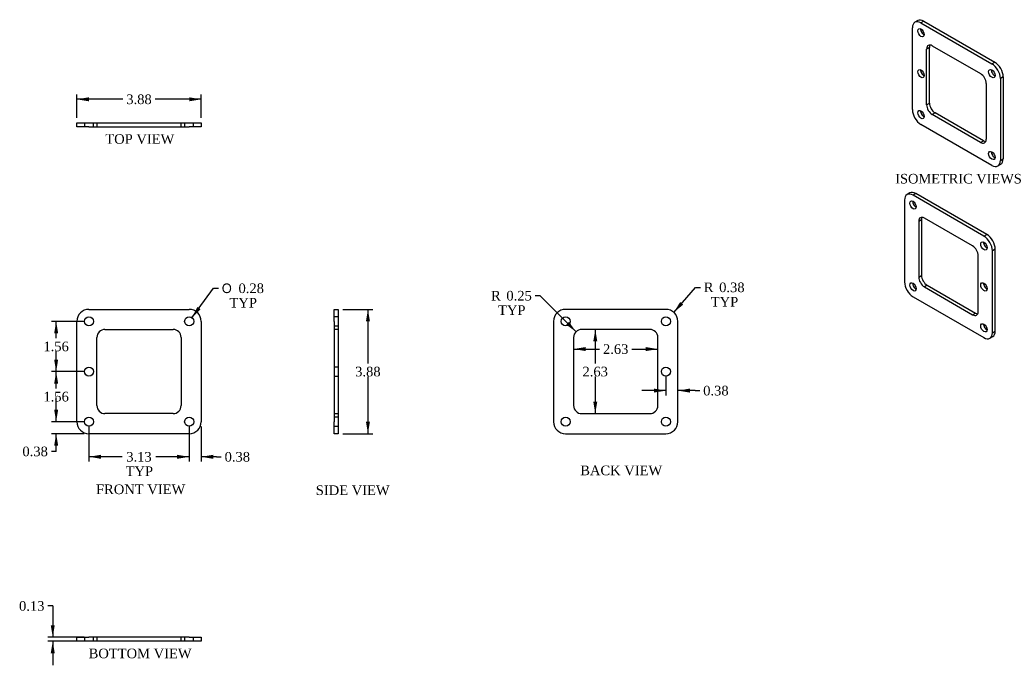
# Model space of a CAD drawing. Header units: inches. Extents: x 4.5 to 35.2, y 3.4 to 23.5.
import ezdxf
from ezdxf.enums import TextEntityAlignment as Align
from ezdxf.lldxf.tags import DXFTag

# ---------------------------------------------------------------- set-up
doc = ezdxf.new("R2010")
doc.units = ezdxf.units.IN
doc.header["$MEASUREMENT"] = 0
doc.layers.add('COM40650', color=7, linetype='CONTINUOUS')
doc.layers.add('DEFAULT', color=7, linetype='CONTINUOUS')
doc.styles.add('SEACAD_SOLID_EDGE_ANSI1_SY', font='txt')
doc.styles.add('SEACAD_TIMES_NEW_ROMAN', font='times.ttf')
tags = doc.linetypes.add('HIDDEN2', pattern=[0.1875, 0.125, -0.0625]).pattern_tags.tags
tags[6:7] = [DXFTag(74, 4), DXFTag(75, 0), DXFTag(340, '0'), DXFTag(46, 0.0), DXFTag(50, 0.0), DXFTag(44, 0.0), DXFTag(45, 0.0)]
tags[4:5] = [DXFTag(74, 4), DXFTag(75, 0), DXFTag(340, '0'), DXFTag(46, 0.0), DXFTag(50, 0.0), DXFTag(44, 0.0), DXFTag(45, 0.0)]

# ---------------------------------------------------------------- blocks, each defined once
blk = doc.blocks.new('GDIMGGROUP')
at = {"layer": 'DEFAULT', "linetype": 'Continuous'}
for points in [[(15.44, 14.131), (15.378, 14.506), (15.315, 14.131)], [(15.44, 11.006), (15.315, 11.006), (15.378, 10.631)]]:
    blk.add_hatch(color=136, dxfattribs=at).paths.add_polyline_path(points)
at = {"layer": 'DEFAULT', "color": 136, "linetype": 'Continuous'}
for p, q in [((14.597, 14.506), (15.528, 14.506)), ((15.378, 14.506), (15.378, 12.823)), ((15.378, 12.418), (15.378, 10.631)), ((14.597, 10.631), (15.528, 10.631))]:
    blk.add_line(p, q, dxfattribs=at)
at = {"layer": 'DEFAULT', "color": 136, "linetype": 'Continuous', "style": 'SEACAD_TIMES_NEW_ROMAN'}
blk.add_text('3.88', height=0.3, dxfattribs=at).set_placement((14.98, 12.718), align=Align.TOP_LEFT)
blk = doc.blocks.new('GDIMGGROUP1')
at = {"layer": 'DEFAULT', "linetype": 'Continuous'}
for points in [[(6.679, 21.114), (6.304, 21.052), (6.679, 20.989)], [(9.804, 21.114), (9.804, 20.989), (10.179, 21.052)]]:
    blk.add_hatch(color=136, dxfattribs=at).paths.add_polyline_path(points)
at = {"layer": 'DEFAULT', "color": 136, "linetype": 'Continuous'}
for p, q in [((6.304, 20.47), (6.304, 21.202)), ((10.179, 20.47), (10.179, 21.202)), ((7.738, 21.052), (6.304, 21.052)), ((10.179, 21.052), (8.744, 21.052))]:
    blk.add_line(p, q, dxfattribs=at)
at = {"layer": 'DEFAULT', "color": 136, "linetype": 'Continuous', "style": 'SEACAD_TIMES_NEW_ROMAN'}
blk.add_text('3.88', height=0.3, dxfattribs=at).set_placement((7.843, 21.202), align=Align.TOP_LEFT)
blk = doc.blocks.new('GDIMGGROUP2')
at = {"layer": 'DEFAULT', "linetype": 'Continuous'}
for points in [[(5.594, 11.381), (5.657, 11.006), (5.719, 11.381)], [(5.594, 10.256), (5.719, 10.256), (5.657, 10.631)]]:
    blk.add_hatch(color=136, dxfattribs=at).paths.add_polyline_path(points)
at = {"layer": 'DEFAULT', "color": 136, "linetype": 'Continuous'}
for p, q in [((5.657, 11.006), (5.657, 11.756)), ((6.529, 11.006), (5.507, 11.006)), ((6.529, 10.631), (5.507, 10.631)), ((5.657, 10.079), (5.657, 10.631)), ((5.657, 10.079), (5.507, 10.079))]:
    blk.add_line(p, q, dxfattribs=at)
at = {"layer": 'DEFAULT', "color": 136, "linetype": 'Continuous', "style": 'SEACAD_TIMES_NEW_ROMAN'}
blk.add_text('0.38', height=0.3, dxfattribs=at).set_placement((4.605, 10.229), align=Align.TOP_LEFT)
blk = doc.blocks.new('GDIMGGROUP3')
at = {"layer": 'DEFAULT', "linetype": 'Continuous'}
for points in [[(5.594, 12.193), (5.719, 12.193), (5.657, 12.568)], [(5.594, 11.381), (5.657, 11.006), (5.719, 11.381)]]:
    blk.add_hatch(color=136, dxfattribs=at).paths.add_polyline_path(points)
at = {"layer": 'DEFAULT', "color": 136, "linetype": 'Continuous'}
for p, q in [((6.529, 12.568), (5.507, 12.568)), ((5.657, 12.042), (5.657, 12.568)), ((5.657, 11.006), (5.657, 11.637)), ((6.529, 11.006), (5.507, 11.006))]:
    blk.add_line(p, q, dxfattribs=at)
at = {"layer": 'DEFAULT', "color": 136, "linetype": 'Continuous', "style": 'SEACAD_TIMES_NEW_ROMAN'}
blk.add_text('1.56', height=0.3, dxfattribs=at).set_placement((5.259, 11.937), align=Align.TOP_LEFT)
blk = doc.blocks.new('GDIMGGROUP4')
at = {"layer": 'DEFAULT', "linetype": 'Continuous'}
for points in [[(5.594, 13.756), (5.719, 13.756), (5.657, 14.131)], [(5.594, 12.943), (5.657, 12.568), (5.719, 12.943)]]:
    blk.add_hatch(color=136, dxfattribs=at).paths.add_polyline_path(points)
at = {"layer": 'DEFAULT', "color": 136, "linetype": 'Continuous'}
for p, q in [((6.529, 14.131), (5.507, 14.131)), ((5.657, 13.605), (5.657, 14.131)), ((5.657, 12.568), (5.657, 13.2)), ((6.529, 12.568), (5.507, 12.568))]:
    blk.add_line(p, q, dxfattribs=at)
at = {"layer": 'DEFAULT', "color": 136, "linetype": 'Continuous', "style": 'SEACAD_TIMES_NEW_ROMAN'}
blk.add_text('1.56', height=0.3, dxfattribs=at).set_placement((5.259, 13.5), align=Align.TOP_LEFT)
blk = doc.blocks.new('GDIMGGROUP5')
at = {"layer": 'DEFAULT', "linetype": 'Continuous'}
for points in [[(9.429, 9.849), (9.804, 9.912), (9.429, 9.974)], [(10.554, 9.849), (10.554, 9.974), (10.179, 9.912)]]:
    blk.add_hatch(color=136, dxfattribs=at).paths.add_polyline_path(points)
at = {"layer": 'DEFAULT', "color": 136, "linetype": 'Continuous'}
for p, q in [((9.804, 10.856), (9.804, 9.762)), ((10.179, 10.856), (10.179, 9.762)), ((9.804, 9.912), (9.054, 9.912)), ((10.654, 9.912), (10.179, 9.912)), ((10.654, 9.912), (10.804, 9.912))]:
    blk.add_line(p, q, dxfattribs=at)
at = {"layer": 'DEFAULT', "color": 136, "linetype": 'Continuous', "style": 'SEACAD_TIMES_NEW_ROMAN'}
blk.add_text('0.38', height=0.3, dxfattribs=at).set_placement((10.909, 10.062), align=Align.TOP_LEFT)
blk = doc.blocks.new('GDIMGGROUP6')
at = {"layer": 'DEFAULT', "linetype": 'Continuous'}
for points in [[(7.054, 9.849), (7.054, 9.974), (6.679, 9.912)], [(9.429, 9.849), (9.804, 9.912), (9.429, 9.974)]]:
    blk.add_hatch(color=136, dxfattribs=at).paths.add_polyline_path(points)
at = {"layer": 'DEFAULT', "color": 136, "linetype": 'Continuous'}
for p, q in [((6.679, 10.856), (6.679, 9.762)), ((9.804, 10.856), (9.804, 9.762)), ((7.717, 9.912), (6.679, 9.912)), ((9.804, 9.912), (8.766, 9.912))]:
    blk.add_line(p, q, dxfattribs=at)
at = {"layer": 'DEFAULT', "color": 136, "linetype": 'Continuous', "style": 'SEACAD_TIMES_NEW_ROMAN'}
for s, p in [('3.13', (7.843, 10.062)), ('TYP', (7.822, 9.612))]:
    blk.add_text(s, height=0.3, dxfattribs=at).set_placement(p, align=Align.TOP_LEFT)
blk = doc.blocks.new('GDIMGGROUP7')
at = {"layer": 'DEFAULT', "linetype": 'Continuous'}
for points in [[(22.167, 13.206), (22.167, 13.331), (21.792, 13.269)], [(24.042, 13.206), (24.417, 13.269), (24.042, 13.331)]]:
    blk.add_hatch(color=136, dxfattribs=at).paths.add_polyline_path(points)
at = {"layer": 'DEFAULT', "color": 136, "linetype": 'Continuous'}
for p, q in [((21.792, 13.269), (22.601, 13.269)), ((23.608, 13.269), (24.417, 13.269))]:
    blk.add_line(p, q, dxfattribs=at)
at = {"layer": 'DEFAULT', "color": 136, "linetype": 'Continuous', "style": 'SEACAD_TIMES_NEW_ROMAN'}
blk.add_text('2.63', height=0.3, dxfattribs=at).set_placement((22.706, 13.419), align=Align.TOP_LEFT)
blk = doc.blocks.new('GDIMGGROUP8')
at = {"layer": 'DEFAULT', "linetype": 'Continuous'}
for points in [[(22.404, 13.506), (22.529, 13.506), (22.467, 13.881)], [(22.404, 11.631), (22.467, 11.256), (22.529, 11.631)]]:
    blk.add_hatch(color=136, dxfattribs=at).paths.add_polyline_path(points)
at = {"layer": 'DEFAULT', "color": 136, "linetype": 'Continuous'}
for p, q in [((22.467, 13.881), (22.467, 12.823)), ((22.467, 12.418), (22.467, 11.256))]:
    blk.add_line(p, q, dxfattribs=at)
at = {"layer": 'DEFAULT', "color": 136, "linetype": 'Continuous', "style": 'SEACAD_TIMES_NEW_ROMAN'}
blk.add_text('2.63', height=0.3, dxfattribs=at).set_placement((22.068, 12.718), align=Align.TOP_LEFT)
blk = doc.blocks.new('GDIMGGROUP9')
at = {"layer": 'DEFAULT', "linetype": 'Continuous'}
blk.add_hatch(color=136, dxfattribs=at).paths.add_polyline_path([(21.557, 14.03), (21.866, 13.808), (21.645, 14.118)])
at = {"layer": 'DEFAULT', "color": 136, "linetype": 'Continuous'}
for p, q in [((20.746, 14.932), (20.596, 14.932)), ((21.866, 13.808), (20.746, 14.932))]:
    blk.add_line(p, q, dxfattribs=at)
at = {"layer": 'DEFAULT', "color": 136, "linetype": 'Continuous', "style": 'SEACAD_TIMES_NEW_ROMAN'}
for s, p in [('R', (19.217, 15.082)), ('0.25', (19.695, 15.082)), ('TYP', (19.435, 14.632))]:
    blk.add_text(s, height=0.3, dxfattribs=at).set_placement(p, align=Align.TOP_LEFT)
blk = doc.blocks.new('GDIMGGROUP10')
at = {"layer": 'DEFAULT', "linetype": 'Continuous'}
blk.add_hatch(color=136, dxfattribs=at).paths.add_polyline_path([(25.114, 14.737), (24.914, 14.413), (25.208, 14.654)])
at = {"layer": 'DEFAULT', "color": 136, "linetype": 'Continuous'}
for p, q in [((24.914, 14.413), (25.595, 15.192)), ((25.595, 15.192), (25.745, 15.192))]:
    blk.add_line(p, q, dxfattribs=at)
at = {"layer": 'DEFAULT', "color": 136, "linetype": 'Continuous', "style": 'SEACAD_TIMES_NEW_ROMAN'}
for s, p in [('R', (25.85, 15.342)), ('0.38', (26.329, 15.342)), ('TYP', (26.068, 14.892))]:
    blk.add_text(s, height=0.3, dxfattribs=at).set_placement(p, align=Align.TOP_LEFT)
blk = doc.blocks.new('GDIMGGROUP11')
at = {"layer": 'DEFAULT', "linetype": 'Continuous'}
for points in [[(5.488, 4.664), (5.55, 4.289), (5.613, 4.664)], [(5.488, 3.789), (5.613, 3.789), (5.55, 4.164)]]:
    blk.add_hatch(color=136, dxfattribs=at).paths.add_polyline_path(points)
at = {"layer": 'DEFAULT', "color": 136, "linetype": 'Continuous'}
for p, q in [((5.55, 5.265), (5.4, 5.265)), ((5.55, 5.265), (5.55, 4.289)), ((6.529, 4.289), (5.4, 4.289)), ((6.529, 4.164), (5.4, 4.164)), ((5.55, 4.164), (5.55, 3.414))]:
    blk.add_line(p, q, dxfattribs=at)
at = {"layer": 'DEFAULT', "color": 136, "linetype": 'Continuous', "style": 'SEACAD_TIMES_NEW_ROMAN'}
blk.add_text('0.13', height=0.3, dxfattribs=at).set_placement((4.499, 5.415), align=Align.TOP_LEFT)
blk = doc.blocks.new('GDIMGGROUP12')
at = {"layer": 'DEFAULT', "linetype": 'Continuous'}
blk.add_hatch(color=136, dxfattribs=at).paths.add_polyline_path([(10.059, 14.583), (9.887, 14.244), (10.16, 14.509)])
at = {"layer": 'DEFAULT', "color": 136, "linetype": 'Continuous'}
for p, q in [((9.887, 14.244), (10.566, 15.163)), ((10.566, 15.163), (10.716, 15.163))]:
    blk.add_line(p, q, dxfattribs=at)
for s, style, p in [('O', 'SEACAD_SOLID_EDGE_ANSI1_SY', (10.821, 15.313)), ('0.28', 'SEACAD_TIMES_NEW_ROMAN', (11.343, 15.313)), ('TYP', 'SEACAD_TIMES_NEW_ROMAN', (11.061, 14.863))]:
    blk.add_text(s, height=0.3, dxfattribs=dict(at, style=style)).set_placement(p, align=Align.TOP_LEFT)
blk = doc.blocks.new('GDIMGGROUP13')
at = {"layer": 'DEFAULT', "linetype": 'Continuous'}
for points in [[(24.292, 12.037), (24.292, 11.912), (24.667, 11.974)], [(25.417, 12.037), (25.042, 11.974), (25.417, 11.912)]]:
    blk.add_hatch(color=136, dxfattribs=at).paths.add_polyline_path(points)
at = {"layer": 'DEFAULT', "color": 136, "linetype": 'Continuous'}
for p, q in [((24.667, 12.418), (24.667, 11.824)), ((24.667, 11.974), (23.917, 11.974)), ((25.576, 11.974), (25.042, 11.974)), ((25.576, 11.974), (25.726, 11.974))]:
    blk.add_line(p, q, dxfattribs=at)
at = {"layer": 'DEFAULT', "color": 136, "linetype": 'Continuous', "style": 'SEACAD_TIMES_NEW_ROMAN'}
blk.add_text('0.38', height=0.3, dxfattribs=at).set_placement((25.831, 12.124), align=Align.TOP_LEFT)

msp = doc.modelspace()

# ---------------------------------------------------------------- linework, layer by layer
at = {"layer": 'COM40650', "color": 7, "linetype": 'Continuous'}
for p, q in [((32.522, 23.503), (32.434, 23.452)), ((32.71, 23.485), (32.621, 23.434)), ((32.621, 23.434), (34.831, 22.158)), ((32.71, 23.485), (34.919, 22.209)), ((32.356, 20.729), (32.356, 23.281)), ((32.975, 22.719), (34.477, 21.852)), ((32.886, 22.668), (32.798, 22.617)), ((32.798, 20.882), (32.798, 22.617)), ((32.886, 20.933), (32.886, 22.668)), ((34.831, 22.158), (34.919, 22.209)), ((34.654, 21.546), (34.654, 19.811)), ((35.185, 21.75), (35.096, 21.699)), ((35.096, 21.699), (35.096, 19.147)), ((35.185, 21.75), (35.185, 19.198)), ((32.798, 20.882), (32.886, 20.933)), ((33.063, 20.627), (32.975, 20.576)), ((34.477, 19.709), (32.975, 20.576)), ((34.566, 19.76), (33.063, 20.627)), ((6.304, 20.32), (6.679, 20.32)), ((6.304, 20.195), (6.304, 20.32)), ((6.679, 20.32), (9.804, 20.32)), ((9.804, 20.32), (10.179, 20.32)), ((10.179, 20.32), (10.179, 20.195)), ((34.831, 18.994), (32.621, 20.27)), ((6.679, 20.195), (6.304, 20.195)), ((6.679, 20.195), (9.804, 20.195)), ((10.179, 20.195), (9.804, 20.195)), ((34.477, 19.709), (34.566, 19.76)), ((35.096, 19.147), (35.185, 19.198)), ((35.018, 18.976), (35.107, 19.027)), ((32.274, 18.134), (32.186, 18.083)), ((32.462, 18.115), (32.374, 18.064)), ((34.672, 16.839), (32.462, 18.115)), ((32.108, 17.911), (32.108, 15.359)), ((34.583, 16.788), (32.374, 18.064)), ((32.639, 17.299), (32.55, 17.248)), ((32.55, 17.248), (32.55, 15.512)), ((32.639, 17.299), (32.639, 15.564)), ((34.23, 16.482), (32.727, 17.35)), ((34.583, 16.788), (34.672, 16.839)), ((34.937, 16.38), (34.848, 16.329)), ((34.848, 13.777), (34.848, 16.329)), ((34.937, 13.828), (34.937, 16.38)), ((34.406, 14.441), (34.406, 16.176)), ((32.55, 15.512), (32.639, 15.564)), ((32.815, 15.257), (32.727, 15.206)), ((32.727, 15.206), (34.23, 14.339)), ((32.815, 15.257), (34.318, 14.39)), ((32.374, 14.9), (34.583, 13.624)), ((6.679, 14.506), (9.804, 14.506)), ((14.322, 14.131), (14.322, 14.506)), ((14.322, 14.506), (14.447, 14.506)), ((14.447, 14.506), (14.447, 14.131)), ((24.667, 14.506), (21.542, 14.506)), ((6.304, 11.006), (6.304, 14.131)), ((10.179, 14.131), (10.179, 11.006)), ((14.322, 14.131), (14.322, 11.006)), ((14.447, 14.131), (14.447, 11.006)), ((21.167, 14.131), (21.167, 11.006)), ((25.042, 11.006), (25.042, 14.131)), ((34.23, 14.339), (34.318, 14.39)), ((7.179, 13.881), (9.304, 13.881)), ((24.167, 13.881), (22.042, 13.881)), ((34.848, 13.777), (34.937, 13.828)), ((6.929, 11.506), (6.929, 13.631)), ((9.554, 13.631), (9.554, 11.506)), ((21.792, 13.631), (21.792, 11.506)), ((24.417, 11.506), (24.417, 13.631)), ((34.771, 13.606), (34.859, 13.657)), ((9.304, 11.256), (7.179, 11.256)), ((22.042, 11.256), (24.167, 11.256)), ((14.322, 10.631), (14.322, 11.006)), ((14.447, 11.006), (14.447, 10.631)), ((9.804, 10.631), (6.679, 10.631)), ((14.447, 10.631), (14.322, 10.631)), ((21.542, 10.631), (24.667, 10.631)), ((6.304, 4.289), (6.679, 4.289)), ((6.304, 4.164), (6.304, 4.289)), ((6.679, 4.164), (6.304, 4.164)), ((9.804, 4.289), (6.679, 4.289)), ((9.804, 4.164), (6.679, 4.164)), ((9.804, 4.289), (10.179, 4.289)), ((10.179, 4.164), (9.804, 4.164)), ((10.179, 4.289), (10.179, 4.164))]:
    msp.add_line(p, q, dxfattribs=at)
at = {"layer": 'COM40650', "color": 7, "linetype": 'HIDDEN2'}
for p, q in [((6.538, 20.32), (6.538, 20.195)), ((6.819, 20.195), (6.819, 20.32)), ((6.929, 20.32), (6.929, 20.195)), ((9.554, 20.195), (9.554, 20.32)), ((9.663, 20.32), (9.663, 20.195)), ((9.944, 20.195), (9.944, 20.32)), ((14.447, 14.271), (14.322, 14.271)), ((14.322, 13.99), (14.447, 13.99)), ((14.447, 13.881), (14.322, 13.881)), ((14.447, 12.709), (14.322, 12.709)), ((14.322, 12.428), (14.447, 12.428)), ((14.322, 11.256), (14.447, 11.256)), ((14.447, 11.146), (14.322, 11.146)), ((14.322, 10.865), (14.447, 10.865)), ((6.538, 4.289), (6.538, 4.164)), ((6.819, 4.164), (6.819, 4.289)), ((6.929, 4.289), (6.929, 4.164)), ((9.554, 4.164), (9.554, 4.289)), ((9.663, 4.289), (9.663, 4.164)), ((9.944, 4.164), (9.944, 4.289))]:
    msp.add_line(p, q, dxfattribs=at)
at = {"layer": 'COM40650', "color": 7, "linetype": 'Continuous'}
for centre in [(6.679, 14.131), (9.804, 14.131), (21.542, 14.131), (24.667, 14.131), (6.679, 12.568), (24.667, 12.568), (6.679, 11.006), (9.804, 11.006), (21.542, 11.006), (24.667, 11.006)]:
    msp.add_circle(centre, 0.141, dxfattribs=at)
for centre, radius, start, end in [((6.679, 14.131), 0.375, 90, 180), ((9.804, 14.131), 0.375, 0, 90), ((21.542, 14.131), 0.375, 90, 180), ((24.667, 14.131), 0.375, 0, 90), ((7.179, 13.631), 0.25, 90, 180), ((9.304, 13.631), 0.25, 0, 90), ((22.042, 13.631), 0.25, 90, 180), ((24.167, 13.631), 0.25, 0, 90), ((7.179, 11.506), 0.25, 180, 270), ((9.304, 11.506), 0.25, 270, 0), ((22.042, 11.506), 0.25, 180, 270), ((24.167, 11.506), 0.25, 270, 0), ((6.679, 11.006), 0.375, 180, 270), ((9.804, 11.006), 0.375, 270, 0), ((21.542, 11.006), 0.375, 180, 270), ((24.667, 11.006), 0.375, 270, 0)]:
    msp.add_arc(centre, radius, start, end, dxfattribs=at)
for centre, major_axis, start_param, end_param in [((32.621, 23.128), (0.188, -0.325), 2.356194, 3.926991), ((32.71, 23.179), (0.188, -0.325), 2.356194, 3.141593), ((32.71, 23.179), (-0.07, 0.122), 0.680393, 2.4612), ((32.975, 22.515), (0.125, -0.217), 2.356194, 3.926991), ((33.063, 22.566), (0.125, -0.217), 3.50296, 3.926991), ((34.831, 21.852), (0.188, -0.325), 0.785398, 2.356194), ((34.919, 21.903), (-0.188, 0.325), 3.926991, 5.497787), ((32.71, 21.903), (-0.07, 0.122), 0.680393, 2.4612), ((34.477, 21.648), (-0.125, 0.217), 3.926991, 5.497787), ((34.919, 21.903), (-0.07, 0.122), 0.680393, 2.4612), ((32.975, 20.78), (0.125, -0.217), 3.926991, 5.497787), ((33.063, 20.831), (-0.125, 0.217), 0.785398, 2.356194), ((32.621, 20.576), (-0.187, 0.325), 0.785398, 2.356194), ((32.71, 20.627), (-0.07, 0.122), 0.680393, 2.4612), ((34.477, 19.913), (-0.125, 0.217), 2.356194, 3.926991), ((34.566, 19.964), (-0.125, 0.217), 2.356194, 2.780226), ((34.919, 19.351), (-0.07, 0.122), 0.680393, 2.4612), ((34.831, 19.3), (-0.188, 0.325), 2.356194, 3.926991), ((34.919, 19.351), (-0.187, 0.325), 3.141593, 3.926991), ((32.462, 17.809), (0.188, -0.325), 2.356194, 3.141593), ((32.374, 17.758), (0.188, -0.325), 2.356194, 3.926991), ((32.462, 17.809), (-0.07, 0.122), 0.680393, 2.4612), ((32.727, 17.145), (0.125, -0.217), 2.356194, 3.926991), ((32.815, 17.197), (0.125, -0.217), 3.50296, 3.926991), ((34.672, 16.533), (-0.07, 0.122), 0.680393, 2.4612), ((34.583, 16.482), (0.187, -0.325), 0.785398, 2.356194), ((34.672, 16.533), (-0.188, 0.325), 3.926991, 5.497787), ((34.23, 16.278), (-0.125, 0.217), 3.926991, 5.497787), ((32.374, 15.206), (-0.187, 0.325), 0.785398, 2.356194), ((32.727, 15.41), (0.125, -0.217), 3.926991, 5.497787), ((32.815, 15.461), (-0.125, 0.217), 0.785398, 2.356194), ((32.462, 15.257), (-0.07, 0.122), 0.680393, 2.4612), ((34.672, 15.257), (-0.07, 0.122), 0.680393, 2.4612), ((34.23, 14.543), (-0.125, 0.217), 2.356194, 3.926991), ((34.318, 14.594), (-0.125, 0.217), 2.356194, 2.780226), ((34.672, 13.982), (-0.07, 0.122), 0.680393, 2.4612), ((34.672, 13.982), (-0.188, 0.325), 3.141593, 3.926991), ((34.583, 13.931), (-0.188, 0.325), 2.356194, 3.926991)]:
    msp.add_ellipse(centre, major_axis=major_axis, ratio=0.57735, start_param=start_param, end_param=end_param, dxfattribs=at)
for centre in [(32.621, 23.128), (32.621, 21.852), (34.831, 21.852), (32.621, 20.576), (34.831, 19.3), (32.374, 17.758), (34.583, 16.482), (32.374, 15.206), (34.583, 15.206), (34.583, 13.931)]:
    msp.add_ellipse(centre, major_axis=(-0.07, 0.122), ratio=0.57735, dxfattribs=at)

# ---------------------------------------------------------------- block references
at = {"layer": 'DEFAULT'}
for name in ['GDIMGGROUP1', 'GDIMGGROUP12', 'GDIMGGROUP9', 'GDIMGGROUP10', 'GDIMGGROUP', 'GDIMGGROUP4', 'GDIMGGROUP8', 'GDIMGGROUP7', 'GDIMGGROUP3', 'GDIMGGROUP13', 'GDIMGGROUP2', 'GDIMGGROUP6', 'GDIMGGROUP5', 'GDIMGGROUP11']:
    msp.add_blockref(name, (0, 0), dxfattribs=at)

# ---------------------------------------------------------------- texts
at = {"layer": 'DEFAULT', "color": 136, "linetype": 'Continuous', "style": 'SEACAD_TIMES_NEW_ROMAN'}
for s, p in [('TOP VIEW', (7.189, 19.965)), ('ISOMETRIC VIEWS', (31.819, 18.728)), ('BACK VIEW', (21.998, 9.638)), ('FRONT VIEW', (6.9, 9.049)), ('SIDE VIEW', (13.752, 9.02)), ('BOTTOM VIEW', (6.67, 3.934))]:
    msp.add_text(s, height=0.3, dxfattribs=at).set_placement(p, align=Align.TOP_LEFT)

doc.saveas('drawing.dxf')
